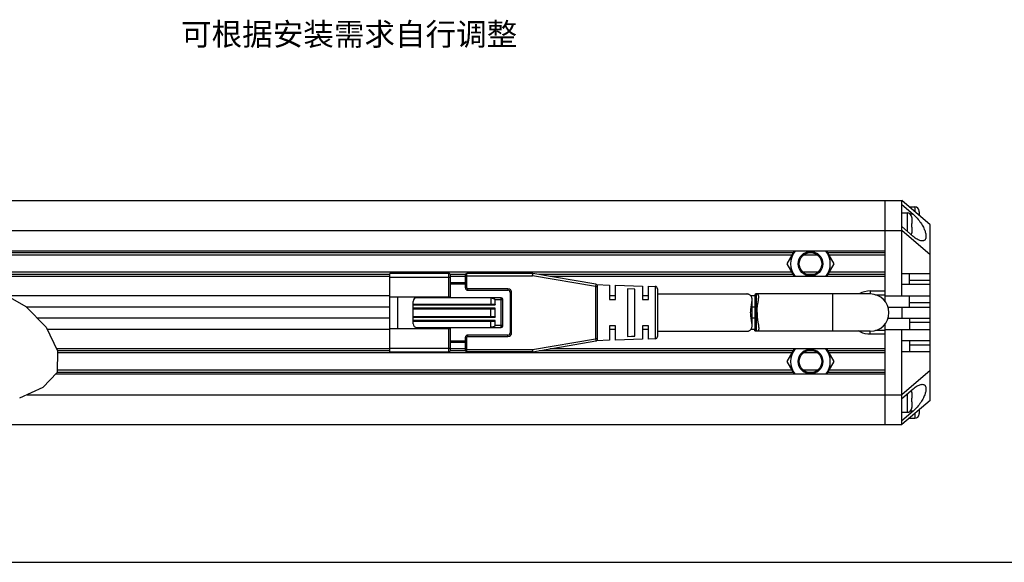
# Model space of a CAD drawing. Header units: millimetres. Extents: x 169 to 641, y 331 to 540.
# Tile 3 of 5: x 377 to 509, y 331 to 403. Entities that reach past the tile are written whole.
import ezdxf
from ezdxf.enums import TextEntityAlignment as Align

# ---------------------------------------------------------------- set-up
doc = ezdxf.new("R2010")
doc.units = ezdxf.units.MM
doc.header["$LTSCALE"] = 46.255
doc.layers.get('0').update_dxf_attribs({"linetype": 'CONTINUOUS'})
for name, color, linetype in [('00_COMPONENTS', 7, 'CONTINUOUS'), ('50_ALL_DETAILS', 7, 'CONTINUOUS'), ('_X2_56FE5C42_X0__01_528', 7, 'CONTINUOUS'), ('DRW0001FORMAT', 7, 'CONTINUOUS')]:
    doc.layers.add(name, color=color, linetype=linetype)
doc.styles.get("Standard").update_dxf_attribs({"font": 'simfang.ttf'})

msp = doc.modelspace()

# ---------------------------------------------------------------- linework, layer by layer
at = {"color": 4}
for p, q in [((374.2481, 366.87894), (377.88554, 364.84399)), ((377.88554, 364.84399), (380.57418, 362.0569)), ((380.57418, 362.0569), (382.10936, 358.86758)), ((382.10936, 358.86758), (382.04813, 355.99849)), ((382.04813, 355.99849), (380.15522, 353.97356)), ((380.15522, 353.97356), (377.03796, 352.53169))]:
    msp.add_line(p, q, dxfattribs=at)
at = {"color": 7}
msp.add_line((169.419, 330.5673), (640.64705, 330.5673), dxfattribs=at)
at = {"layer": '00_COMPONENTS', "color": 7}
for p, q in [((372.38357, 379.00484), (495.14955, 379.00484)), ((492.89955, 365.50355), (492.89955, 379.00484)), ((498.89955, 375.75484), (495.14955, 379.00484)), ((495.14955, 366.25484), (495.14955, 379.00484)), ((495.14955, 378.48976), (496.64955, 377.18976)), ((495.14955, 377.35484), (495.84955, 377.35484)), ((496.14955, 378.15484), (496.84955, 378.15484)), ((496.14955, 378.13817), (496.14955, 378.15484)), ((497.44456, 377.60396), (497.44747, 377.60447)), ((497.44955, 377.52464), (497.44955, 377.0115)), ((496.44456, 376.80396), (496.44747, 376.80447)), ((496.44456, 375.95484), (496.44955, 375.95484)), ((496.44955, 376.72464), (496.44955, 375.95484)), ((498.89955, 352.25484), (498.89955, 375.75484)), ((369.58434, 375.00484), (495.14955, 375.00484)), ((496.64955, 374.21991), (495.14955, 375.51991)), ((498.89955, 371.75484), (495.14955, 375.00484)), ((496.44955, 375.45484), (496.44456, 375.45484)), ((496.44749, 374.6052), (496.44456, 374.60572)), ((496.44955, 375.45484), (496.44955, 374.68503)), ((492.89955, 372.25484), (368.73594, 372.25484)), ((480.38812, 371.70484), (368.7654, 371.70484)), ((480.70566, 372.25484), (479.72415, 370.55481)), ((483.86215, 371.70484), (481.93695, 371.70484)), ((486.07495, 370.55481), (485.09344, 372.25484)), ((492.89955, 371.70484), (485.41098, 371.70484)), ((479.72415, 370.55481), (480.70563, 368.85484)), ((485.09347, 368.85484), (486.07495, 370.55481)), ((480.38809, 369.40484), (369.90502, 369.40484)), ((483.8622, 369.40484), (481.93689, 369.40484)), ((492.89955, 369.40484), (485.41101, 369.40484)), ((495.14955, 369.25484), (498.89955, 369.25484)), ((496.14955, 367.75484), (496.14955, 369.25484)), ((426.59955, 368.85484), (370.46253, 368.85484)), ((436.69955, 368.85484), (434.69955, 368.85484)), ((492.89955, 368.85484), (448.01955, 368.85484)), ((498.89955, 367.75484), (495.14955, 367.75484)), ((490.89955, 366.50484), (475.6465, 366.50484)), ((490.89955, 366.90484), (492.89955, 366.90484)), ((426.59955, 366.25484), (375.36367, 366.25484)), ((456.79955, 366.25484), (455.99955, 366.25484)), ((461.19916, 366.25484), (460.39955, 366.25484)), ((475.45254, 366.25484), (474.92087, 366.25484)), ((475.45254, 366.36902), (475.45254, 361.64066)), ((475.89974, 365.50599), (475.92215, 365.64458)), ((491.59543, 366.40484), (492.89955, 366.40484)), ((492.89955, 366.25484), (498.89955, 366.25484)), ((496.14955, 364.75484), (496.14955, 366.25484)), ((426.59955, 364.75484), (377.97155, 364.75484)), ((475.45254, 364.75484), (475.08478, 364.75484)), ((493.28313, 364.75484), (498.89955, 364.75484)), ((495.14955, 364.75484), (495.14955, 363.25484)), ((426.59955, 363.25484), (379.41856, 363.25484)), ((475.45254, 363.25484), (475.08478, 363.25484)), ((475.86369, 362.72142), (475.90046, 362.49934)), ((492.89955, 349.00484), (492.89955, 362.50612)), ((493.28313, 363.25484), (498.89955, 363.25484)), ((496.14955, 363.25484), (496.14955, 361.75484)), ((426.59955, 361.75484), (380.71958, 361.75484)), ((456.79955, 361.75484), (455.99955, 361.75484)), ((461.19916, 361.75484), (460.39955, 361.75484)), ((475.45254, 361.75484), (474.92088, 361.75484)), ((490.89955, 361.50484), (475.6465, 361.50484)), ((489.62111, 361.4012), (489.33818, 361.56089)), ((489.91871, 361.27574), (489.62111, 361.4012)), ((492.89955, 361.60484), (491.59543, 361.60484)), ((492.89955, 361.75484), (498.89955, 361.75484)), ((495.14955, 349.00484), (495.14955, 361.75484)), ((492.89955, 361.10484), (490.89955, 361.10484)), ((495.14955, 360.25484), (498.89955, 360.25484)), ((496.14955, 360.25484), (496.14955, 358.75484)), ((426.59955, 359.15484), (381.97109, 359.15484)), ((480.38812, 358.60484), (382.10375, 358.60484)), ((436.69955, 359.15484), (434.69955, 359.15484)), ((492.89955, 359.15484), (448.01955, 359.15484)), ((480.70566, 359.15484), (479.72415, 357.45481)), ((483.86215, 358.60484), (481.93695, 358.60484)), ((486.07495, 357.45481), (485.09344, 359.15484)), ((492.89955, 358.60484), (485.41098, 358.60484)), ((498.89955, 358.75484), (495.14955, 358.75484)), ((479.72415, 357.45481), (480.70563, 355.75484)), ((485.09347, 355.75484), (486.07495, 357.45481)), ((480.38809, 356.30484), (382.05467, 356.30484)), ((483.8622, 356.30484), (481.93689, 356.30484)), ((492.89955, 356.30484), (485.41101, 356.30484)), ((498.89955, 356.25484), (495.14955, 353.00484)), ((492.89955, 355.75484), (381.82037, 355.75484)), ((495.14955, 352.48976), (496.64955, 353.78976)), ((496.44456, 353.40396), (496.44747, 353.40447)), ((496.44955, 353.32464), (496.44955, 352.55484)), ((378.06089, 353.00484), (495.14955, 353.00484)), ((498.89955, 352.25484), (495.14955, 349.00484)), ((496.44456, 352.55484), (496.44955, 352.55484)), ((496.44955, 352.05484), (496.44456, 352.05484)), ((496.44955, 352.05484), (496.44955, 351.28503)), ((496.64955, 350.81991), (495.14955, 349.51991)), ((495.14955, 350.65484), (495.84955, 350.65484)), ((496.44749, 351.2052), (496.44456, 351.20572)), ((497.44955, 350.99817), (497.44955, 350.48503)), ((496.14955, 349.85484), (496.14955, 349.8715)), ((496.14955, 349.85484), (496.84955, 349.85484)), ((497.44749, 350.4052), (497.44456, 350.40572)), ((369.76973, 349.00484), (495.14955, 349.00484))]:
    msp.add_line(p, q, dxfattribs=at)
at = {"layer": '00_COMPONENTS', "color": 4}
for p, q in [((495.84955, 377.35484), (495.84955, 374.91325)), ((496.64955, 377.18976), (496.25997, 377.18976)), ((496.84955, 378.15484), (496.84955, 377.5315)), ((480.56132, 372.00484), (368.74933, 372.00484)), ((483.2822, 372.00484), (482.5169, 372.00484)), ((492.89955, 372.00484), (485.23778, 372.00484)), ((426.59955, 369.10484), (370.20912, 369.10484)), ((436.69955, 369.10484), (434.69955, 369.10484)), ((480.56129, 369.10484), (446.56955, 369.10484)), ((483.28236, 369.10484), (482.51132, 369.10484)), ((492.89955, 369.10484), (485.2378, 369.10484)), ((496.14955, 368.34062), (498.89955, 368.34062)), ((475.6465, 366.50484), (475.6465, 361.50484)), ((485.89955, 361.50484), (485.89955, 366.50484)), ((490.89955, 366.90484), (490.89955, 366.50484)), ((496.14955, 365.34062), (498.89955, 365.34062)), ((498.89955, 362.66905), (496.14955, 362.66905)), ((490.89955, 361.10484), (490.89955, 361.50484)), ((426.59955, 358.90484), (382.09142, 358.90484)), ((436.69955, 358.90484), (434.69955, 358.90484)), ((480.56132, 358.90484), (446.56955, 358.90484)), ((483.2822, 358.90484), (482.5169, 358.90484)), ((492.89955, 358.90484), (485.23778, 358.90484)), ((498.89955, 359.66905), (496.14955, 359.66905)), ((480.56129, 356.00484), (382.04827, 356.00484)), ((483.28236, 356.00484), (482.51132, 356.00484)), ((492.89955, 356.00484), (485.2378, 356.00484)), ((495.84955, 353.09643), (495.84955, 350.65484)), ((496.64955, 350.81991), (496.25997, 350.81991)), ((496.84955, 350.47817), (496.84955, 349.85484))]:
    msp.add_line(p, q, dxfattribs=at)
at = {"layer": '00_COMPONENTS', "color": 7}
for points in [[(496.64955, 377.18976), (496.79053, 377.06196), (496.92773, 376.92856), (497.06113, 376.78958), (497.19164, 376.64356), (497.31837, 376.49195), (497.43858, 376.33911), (497.55177, 376.18534), (497.65843, 376.03035), (497.75736, 375.87752), (497.84816, 375.72732), (497.93121, 375.57928), (498.00651, 375.43541), (498.07386, 375.29611), (498.13344, 375.16097), (498.18584, 375.03084), (498.23102, 374.90595), (498.26901, 374.78606), (498.30045, 374.67139), (498.32541, 374.56197), (498.34381, 374.45777), (498.35605, 374.35879), (498.36223, 374.26498), (498.36224, 374.17641), (498.35608, 374.0933), (498.34388, 374.0155), (498.3255, 373.94317), (498.30057, 373.877), (498.26916, 373.81678), (498.23119, 373.76272), (498.18604, 373.71611), (498.13367, 373.67677), (498.07412, 373.64488), (498.0068, 373.62227), (497.93152, 373.60888), (497.86114, 373.60471)], [(497.44955, 377.52464), (497.4494, 377.53802), (497.44898, 377.55134), (497.44829, 377.56459), (497.44732, 377.57777), (497.44608, 377.5909), (497.44456, 377.60396)], [(496.44955, 376.72464), (496.4494, 376.73802), (496.44898, 376.75134), (496.44829, 376.76459), (496.44732, 376.77777), (496.44608, 376.7909), (496.44456, 376.80396)], [(496.44749, 375.70472), (496.44717, 375.78806), (496.44619, 375.87144), (496.44456, 375.95484)], [(496.44456, 375.45484), (496.44619, 375.5381), (496.44717, 375.62139), (496.44749, 375.70471)], [(496.44456, 374.60572), (496.44609, 374.61886), (496.44733, 374.63203), (496.4483, 374.64523), (496.44899, 374.65847), (496.44941, 374.67174), (496.44955, 374.68503)], [(497.86114, 373.60471), (497.84849, 373.60476), (497.7577, 373.6119), (497.65876, 373.63052), (497.55207, 373.66039), (497.43886, 373.7028), (497.31861, 373.75831), (497.19184, 373.82637), (497.06128, 373.90659), (496.92783, 373.99886), (496.79059, 374.1033), (496.64955, 374.21991)], [(475.6465, 366.50484), (475.62289, 366.50444), (475.60069, 366.50299), (475.57993, 366.50047), (475.5606, 366.49691), (475.54277, 366.4923), (475.52655, 366.48653), (475.51194, 366.4796), (475.49894, 366.47151), (475.48762, 366.46231), (475.47797, 366.452), (475.46992, 366.44057), (475.46343, 366.428), (475.4585, 366.4144), (475.45505, 366.39966), (475.45306, 366.3835), (475.45254, 366.36902)], [(475.96978, 366.10599), (475.96866, 366.15652), (475.9656, 366.19998), (475.96049, 366.2405), (475.95326, 366.2781), (475.94384, 366.31275), (475.93217, 366.3444), (475.9182, 366.3731), (475.90189, 366.39889), (475.88318, 366.42178), (475.86202, 366.44177), (475.83847, 366.45894), (475.8125, 366.47328), (475.7841, 366.4848), (475.75329, 366.4937), (475.7201, 366.50003), (475.6845, 366.50375), (475.6465, 366.50484)], [(475.74255, 364.00484), (475.74323, 364.09506), (475.74523, 364.18487), (475.74851, 364.27425), (475.75308, 364.36333), (475.75886, 364.45198), (475.76577, 364.53988), (475.77375, 364.62703), (475.78271, 364.71342), (475.79252, 364.7987), (475.80309, 364.88285), (475.81432, 364.9659), (475.82604, 365.0476), (475.83817, 365.12799), (475.85057, 365.20703)], [(475.85057, 365.20703), (475.8755, 365.36), (475.89974, 365.50599)], [(475.92215, 365.64458), (475.93229, 365.71083), (475.94153, 365.77498), (475.94973, 365.83701), (475.95672, 365.89665), (475.96236, 365.95395), (475.96652, 366.00887), (475.96902, 366.06097), (475.96978, 366.10599)], [(475.74255, 364.00484), (475.74329, 363.9145), (475.74529, 363.82435), (475.74855, 363.73452), (475.75315, 363.64512), (475.759, 363.55625), (475.76592, 363.46804), (475.77393, 363.38058), (475.783, 363.294), (475.79283, 363.20843), (475.80343, 363.124), (475.81478, 363.04078), (475.82652, 362.95882), (475.83867, 362.87818), (475.86369, 362.72142)], [(475.90046, 362.49934), (475.92291, 362.36058), (475.93297, 362.29426), (475.94211, 362.2301), (475.95033, 362.16818), (475.95719, 362.10863), (475.96266, 362.05145), (475.96678, 361.99679), (475.96914, 361.94496), (475.96973, 361.90368)], [(475.6465, 361.50484), (475.62044, 361.50541), (475.59617, 361.50717), (475.5737, 361.51019), (475.55297, 361.51454), (475.53403, 361.52028), (475.51707, 361.5274), (475.50214, 361.53596), (475.4892, 361.54596), (475.47824, 361.55734), (475.46934, 361.57003), (475.46243, 361.58407), (475.45734, 361.59947), (475.45404, 361.61614), (475.45256, 361.63416), (475.45248, 361.64066)], [(475.96973, 361.90368), (475.96971, 361.89605), (475.96853, 361.85001), (475.96532, 361.8069), (475.96006, 361.7667), (475.95277, 361.72943), (475.94326, 361.69512), (475.9315, 361.66376), (475.91752, 361.63532), (475.90117, 361.60979), (475.88242, 361.58711), (475.8613, 361.56728), (475.83778, 361.5503), (475.81186, 361.53611), (475.78354, 361.52465), (475.75285, 361.51587), (475.71978, 361.50969), (475.68433, 361.50604), (475.6465, 361.50484)], [(490.89955, 361.10484), (490.55793, 361.12756), (490.23098, 361.18453), (489.91871, 361.27574)], [(496.44955, 353.32464), (496.4494, 353.33802), (496.44898, 353.35134), (496.44829, 353.36459), (496.44732, 353.37777), (496.44608, 353.3909), (496.44456, 353.40396)], [(497.86114, 354.40496), (497.93152, 354.4008), (498.0068, 354.38741), (498.07412, 354.36479), (498.13367, 354.3329), (498.18604, 354.29356), (498.23119, 354.24695), (498.26916, 354.19289), (498.30057, 354.13268), (498.3255, 354.0665), (498.34388, 353.99417), (498.35608, 353.91637), (498.36224, 353.83326), (498.36223, 353.74469), (498.35605, 353.65088), (498.34381, 353.55191), (498.32541, 353.4477), (498.30045, 353.33829), (498.26901, 353.22361), (498.23102, 353.10373), (498.18584, 352.97883), (498.13344, 352.84871), (498.07386, 352.71357), (498.00651, 352.57426), (497.93121, 352.43039), (497.84816, 352.28236), (497.75736, 352.13216), (497.65843, 351.97933), (497.55177, 351.82433), (497.43858, 351.67057), (497.31837, 351.51772), (497.19164, 351.36611), (497.06113, 351.22009), (496.92773, 351.08111), (496.79053, 350.94772), (496.64955, 350.81991)], [(496.64955, 353.78976), (496.79059, 353.90637), (496.92783, 354.01081), (497.06128, 354.10308), (497.19184, 354.18331), (497.31861, 354.25136), (497.43886, 354.30688), (497.55207, 354.34929), (497.65876, 354.37915), (497.7577, 354.39777), (497.84849, 354.40491), (497.86114, 354.40496)], [(496.44749, 352.30472), (496.44717, 352.38806), (496.44619, 352.47144), (496.44456, 352.55484)], [(496.44456, 352.05484), (496.44619, 352.1381), (496.44717, 352.22139), (496.44749, 352.30471)], [(496.44456, 351.20572), (496.44609, 351.21886), (496.44733, 351.23203), (496.4483, 351.24523), (496.44899, 351.25847), (496.44941, 351.27174), (496.44955, 351.28503)], [(497.44456, 350.40572), (497.44609, 350.41886), (497.44733, 350.43203), (497.4483, 350.44523), (497.44899, 350.45847), (497.44941, 350.47174), (497.44955, 350.48503)]]:
    msp.add_lwpolyline(points, dxfattribs=at)
for centre, radius in [((482.89955, 370.55481), 1.65), ((482.89955, 370.55481), 1.5), ((482.89955, 357.45481), 1.65), ((482.89955, 357.45481), 1.5)]:
    msp.add_circle(centre, radius, dxfattribs=at)
for centre, radius, start, end in [((495.84955, 376.75484), 0.6, 4.7454404, 90), ((496.84955, 377.55484), 0.6, 4.7454404, 90), ((495.84955, 374.65484), 0.6, 338.1250926, 355.2545596), ((482.89955, 370.55481), 2.65578, 140.1845643, 219.8141529), ((482.89955, 370.55481), 2.65578, 320.1858471, 39.8154357), ((490.89955, 364.00484), 2.9, 90, 120.2827455), ((490.89955, 364.00484), 2.5, 270, 90), ((482.89955, 357.45481), 2.65578, 140.1845643, 219.8141529), ((482.89955, 357.45481), 2.65578, 320.1858471, 39.8154357), ((495.84955, 353.35484), 0.6, 4.7454404, 21.8749074), ((495.84955, 351.25484), 0.6, 270, 355.2545596), ((496.84955, 350.45484), 0.6, 270, 355.2545596)]:
    msp.add_arc(centre, radius, start, end, dxfattribs=at)
at = {"layer": '_X2_56FE5C42_X0__01_528', "color": 7}
for p, q in [((426.59955, 358.75484), (426.59955, 369.25484)), ((434.49955, 369.25484), (426.59955, 369.25484)), ((434.69955, 366.12984), (434.69955, 369.05484)), ((436.69955, 367.30484), (436.69955, 369.05484)), ((445.67388, 369.25484), (436.89955, 369.25484)), ((454.15052, 367.79777), (445.72487, 369.25047)), ((436.69955, 368.00484), (434.69955, 368.00484)), ((454.25389, 367.75939), (455.99955, 367.70484)), ((436.99955, 367.00484), (442.39955, 367.00484)), ((442.69955, 366.70484), (442.69955, 361.30484)), ((454.39955, 360.50753), (454.39955, 367.50214)), ((455.99955, 367.70484), (455.99955, 365.75496)), ((456.79955, 367.67984), (460.39955, 367.56734)), ((456.79955, 365.75484), (456.79955, 367.67984)), ((458.39955, 367.17929), (458.39955, 360.83038)), ((459.39956, 367.14356), (458.39956, 367.17929)), ((459.39955, 360.86596), (459.39955, 367.14356)), ((460.39955, 367.56734), (460.39955, 365.75497)), ((461.19916, 367.54235), (462.10892, 367.51392)), ((461.19916, 365.75484), (461.19916, 367.54235)), ((462.39955, 367.21419), (462.39955, 360.79548)), ((462.39955, 366.50484), (474.39955, 366.50484)), ((426.59955, 366.12984), (434.69955, 366.12984)), ((427.59955, 366.12984), (427.59955, 361.87984)), ((429.69955, 362.50484), (429.69955, 365.50484)), ((429.69955, 365.15484), (440.39955, 365.15484)), ((441.49955, 366.00484), (430.19955, 366.00484)), ((433.59955, 366.00484), (433.59955, 366.12984)), ((440.09955, 366.00484), (440.09955, 365.15484)), ((440.09955, 365.98768), (440.13055, 365.98377)), ((440.69955, 365.05484), (440.69955, 365.70484)), ((441.69955, 362.20484), (441.69955, 365.80484)), ((455.99956, 365.75484), (456.79955, 365.75484)), ((460.39956, 365.75484), (461.19916, 365.75484)), ((475.08478, 362.28601), (475.08478, 365.72366)), ((429.69955, 364.50484), (440.39955, 364.50484)), ((440.09955, 363.50484), (440.09955, 364.50484)), ((440.69955, 363.40484), (440.69955, 364.60484)), ((429.69955, 363.50484), (440.39955, 363.50484)), ((429.69955, 362.85484), (440.39955, 362.85484)), ((440.09955, 362.00484), (440.09955, 362.85484)), ((440.69955, 362.30484), (440.69955, 362.95484)), ((426.59955, 361.87984), (434.69955, 361.87984)), ((430.19955, 362.00484), (441.49955, 362.00484)), ((433.59955, 361.87984), (433.59955, 362.00484)), ((434.69955, 358.95484), (434.69955, 361.87984)), ((455.99955, 362.25484), (455.99955, 360.30484)), ((456.79956, 362.25484), (455.99956, 362.25484)), ((456.79955, 360.32984), (456.79955, 362.25471)), ((461.19917, 362.25484), (460.39955, 362.25484)), ((460.39955, 362.25484), (460.39955, 360.44234)), ((461.19916, 360.46732), (461.19916, 362.2547)), ((462.39955, 361.50484), (474.39955, 361.50484)), ((436.69955, 360.00484), (434.69955, 360.00484)), ((436.69955, 358.95484), (436.69955, 360.70484)), ((442.39955, 361.00484), (436.99955, 361.00484)), ((445.72485, 358.7592), (454.15052, 360.2119)), ((455.99955, 360.30484), (454.25391, 360.25029)), ((460.39955, 360.44234), (456.79955, 360.32984)), ((458.39956, 360.83038), (458.95512, 360.84997)), ((458.95512, 360.84997), (459.39956, 360.86596)), ((462.10892, 360.49575), (461.19916, 360.46732)), ((426.59955, 358.75484), (434.49955, 358.75484)), ((445.67385, 358.75484), (436.89955, 358.75484))]:
    msp.add_line(p, q, dxfattribs=at)
at = {"layer": '_X2_56FE5C42_X0__01_528', "color": 4}
for p, q in [((434.49955, 366.12984), (434.49955, 369.25484)), ((436.89955, 367.30484), (436.89955, 369.25484)), ((445.67388, 369.25484), (445.67388, 368.95484)), ((445.67388, 368.95484), (445.72487, 369.25047)), ((426.59955, 368.75484), (434.69955, 368.75484)), ((436.69955, 367.80484), (434.69955, 367.80484)), ((436.69955, 368.95484), (445.67388, 368.95484)), ((454.09955, 367.50213), (445.67388, 368.95484)), ((454.15052, 367.79777), (454.09955, 367.50213)), ((436.69955, 367.30484), (436.89955, 367.30484)), ((436.99955, 367.20484), (436.99955, 367.00484)), ((442.39955, 367.20484), (436.99955, 367.20484)), ((442.39955, 367.20484), (442.39955, 367.00484)), ((442.89955, 366.70484), (442.69955, 366.70484)), ((442.89955, 361.30484), (442.89955, 366.70484)), ((454.09955, 367.50213), (454.39955, 367.50214)), ((454.09955, 367.50213), (454.09955, 360.50754)), ((462.10892, 367.51392), (462.10892, 360.49575)), ((441.69955, 365.70484), (440.69955, 365.70484)), ((441.49955, 362.00484), (441.49955, 366.00484)), ((429.69955, 365.05484), (440.69955, 365.05484)), ((440.69955, 364.60484), (429.69955, 364.60484)), ((429.69955, 363.40484), (440.69955, 363.40484)), ((440.69955, 362.95484), (429.69955, 362.95484)), ((434.49955, 358.75484), (434.49955, 361.87984)), ((440.69955, 362.30484), (441.69955, 362.30484)), ((442.89955, 361.30484), (442.69955, 361.30484)), ((436.69955, 360.20484), (434.69955, 360.20484)), ((436.89955, 360.70484), (436.69955, 360.70484)), ((436.89955, 358.75484), (436.89955, 360.70484)), ((436.99955, 361.00484), (436.99955, 360.80484)), ((436.99955, 360.80484), (442.39955, 360.80484)), ((442.39955, 360.80484), (442.39955, 361.00484)), ((445.67388, 359.05484), (454.09955, 360.50754)), ((454.39955, 360.50754), (454.09955, 360.50754)), ((454.09955, 360.50754), (454.15052, 360.2119)), ((426.59955, 359.25484), (434.69955, 359.25484)), ((436.69955, 359.05484), (445.67388, 359.05484)), ((445.67388, 359.05484), (445.67385, 358.75484)), ((445.72485, 358.7592), (445.67388, 359.05484))]:
    msp.add_line(p, q, dxfattribs=at)
at = {"layer": '_X2_56FE5C42_X0__01_528', "color": 7}
for points in [[(475.08433, 365.72366), (475.08344, 365.78614), (475.07596, 365.87821), (475.06178, 365.96023), (475.04198, 366.03486), (475.01675, 366.10239), (474.9859, 366.16312), (474.9499, 366.21896), (474.90838, 366.27027), (474.86172, 366.31651), (474.81153, 366.3578), (474.75714, 366.39412), (474.69922, 366.42536), (474.64147, 366.45145), (474.58362, 366.47242), (474.52594, 366.48819), (474.47294, 366.49867), (474.42625, 366.50395), (474.39968, 366.50484)], [(440.13055, 365.98377), (440.16058, 365.97961), (440.18965, 365.97519), (440.21772, 365.9705), (440.24482, 365.96554), (440.27103, 365.96038), (440.29635, 365.955), (440.32077, 365.9494), (440.34436, 365.94363), (440.36712, 365.93767), (440.38906, 365.93152), (440.41021, 365.92521), (440.43059, 365.91874), (440.45019, 365.91211), (440.46905, 365.90533), (440.48718, 365.89839), (440.50457, 365.89131), (440.52124, 365.88408), (440.53721, 365.87671), (440.55246, 365.8692), (440.56701, 365.86154), (440.58087, 365.85374), (440.59403, 365.84579), (440.60647, 365.8377), (440.61821, 365.82947), (440.62923, 365.82109), (440.63951, 365.81257), (440.64905, 365.80391), (440.65784, 365.79511), (440.66582, 365.78619), (440.67301, 365.77712), (440.6794, 365.76793), (440.68492, 365.75871), (440.68952, 365.74944), (440.69325, 365.74014), (440.69612, 365.73101), (440.69812, 365.72212), (440.69927, 365.71339), (440.69955, 365.70484)], [(440.39955, 365.15484), (440.41732, 365.15464), (440.43451, 365.15416), (440.45114, 365.1534), (440.46718, 365.15233), (440.48264, 365.15098), (440.49758, 365.1494), (440.51199, 365.14759), (440.52587, 365.14554), (440.53926, 365.14331), (440.55217, 365.14091), (440.56458, 365.13832), (440.57653, 365.13557), (440.58796, 365.13273), (440.59893, 365.12973), (440.60958, 365.12645), (440.61997, 365.12293), (440.63004, 365.11914), (440.63986, 365.11489), (440.6496, 365.11005), (440.65909, 365.10476), (440.6679, 365.0992), (440.67611, 365.09367), (440.68364, 365.08788), (440.68981, 365.08117), (440.69441, 365.07331), (440.69766, 365.06453), (440.69955, 365.05484)], [(474.89238, 364.00484), (474.89722, 364.1726), (474.90696, 364.34099), (474.92161, 364.50921), (474.94294, 364.67753), (474.96918, 364.84394), (474.99499, 365.00437), (475.02036, 365.15821), (475.0453, 365.30493), (475.0646, 365.44126), (475.07687, 365.56681), (475.0835, 365.68213), (475.08433, 365.72366)], [(440.39955, 364.50484), (440.41771, 364.50507), (440.43524, 364.50558), (440.45215, 364.50638), (440.46843, 364.50749), (440.48408, 364.50888), (440.49917, 364.5105), (440.51369, 364.51235), (440.52765, 364.51441), (440.54108, 364.51667), (440.554, 364.51911), (440.56641, 364.52174), (440.57832, 364.52453), (440.58967, 364.52744), (440.60053, 364.5305), (440.6111, 364.53383), (440.62144, 364.5374), (440.63148, 364.54123), (440.64124, 364.54549), (440.65085, 364.55028), (440.66018, 364.55551), (440.66881, 364.561), (440.67681, 364.56651), (440.6841, 364.5723), (440.69008, 364.57897), (440.69455, 364.58671), (440.69771, 364.59533), (440.69955, 364.60484)], [(475.08433, 362.28601), (475.08355, 362.32632), (475.07702, 362.44127), (475.06484, 362.56647), (475.04562, 362.70255), (475.02075, 362.84909), (474.99541, 363.00286), (474.96956, 363.16335), (474.94323, 363.32995), (474.92182, 363.49861), (474.9071, 363.66731), (474.89729, 363.83632), (474.89238, 364.00484)], [(440.39955, 363.50484), (440.41732, 363.50464), (440.43451, 363.50416), (440.45114, 363.5034), (440.46718, 363.50233), (440.48264, 363.50098), (440.49758, 363.4994), (440.51199, 363.49759), (440.52587, 363.49554), (440.53926, 363.49331), (440.55217, 363.49091), (440.56458, 363.48832), (440.57653, 363.48557), (440.58796, 363.48273), (440.59893, 363.47973), (440.60958, 363.47645), (440.61997, 363.47293), (440.63004, 363.46914), (440.63986, 363.46489), (440.6496, 363.46005), (440.65909, 363.45476), (440.6679, 363.4492), (440.67611, 363.44367), (440.68364, 363.43788), (440.68981, 363.43117), (440.69441, 363.42331), (440.69766, 363.41453), (440.69955, 363.40484)], [(440.39955, 362.85484), (440.41771, 362.85507), (440.43524, 362.85558), (440.45215, 362.85638), (440.46843, 362.85749), (440.48408, 362.85888), (440.49917, 362.8605), (440.51369, 362.86235), (440.52765, 362.86441), (440.54108, 362.86667), (440.554, 362.86911), (440.56641, 362.87174), (440.57832, 362.87453), (440.58967, 362.87744), (440.60053, 362.8805), (440.6111, 362.88383), (440.62144, 362.8874), (440.63148, 362.89123), (440.64124, 362.89549), (440.65085, 362.90028), (440.66018, 362.90551), (440.66881, 362.911), (440.67681, 362.91651), (440.6841, 362.9223), (440.69008, 362.92897), (440.69455, 362.93671), (440.69771, 362.94533), (440.69955, 362.95484)], [(440.69955, 362.30484), (440.69927, 362.29629), (440.69813, 362.28759), (440.69613, 362.27872), (440.69329, 362.26963), (440.68959, 362.26037), (440.68501, 362.25113), (440.67953, 362.24193), (440.67316, 362.23275), (440.66598, 362.22367), (440.65799, 362.21472), (440.64918, 362.20589), (440.63962, 362.19719), (440.62934, 362.18866), (440.61831, 362.18028), (440.60657, 362.17204), (440.59414, 362.16395), (440.581, 362.15601), (440.56715, 362.14821), (440.55261, 362.14055), (440.53737, 362.13304), (440.52141, 362.12567), (440.50474, 362.11844), (440.48736, 362.11135), (440.46924, 362.10442), (440.45038, 362.09763), (440.43078, 362.09099), (440.4104, 362.08452), (440.38925, 362.07821), (440.36731, 362.07206), (440.34453, 362.06609), (440.32093, 362.06031), (440.2965, 362.05471), (440.27117, 362.04932), (440.24494, 362.04415), (440.21782, 362.03919), (440.18973, 362.0345), (440.16064, 362.03007), (440.13058, 362.0259), (440.09955, 362.02199)], [(474.39964, 361.50484), (474.42756, 361.50581), (474.47426, 361.51121), (474.52717, 361.52178), (474.5847, 361.5376), (474.64239, 361.55859), (474.69996, 361.58468), (474.75769, 361.61588), (474.81192, 361.65215), (474.86196, 361.69338), (474.90851, 361.73954), (474.94993, 361.79076), (474.98587, 361.8465), (475.01668, 361.90713), (475.04189, 361.97453), (475.06169, 362.049), (475.07588, 362.13082), (475.0834, 362.22264), (475.08433, 362.28601)]]:
    msp.add_lwpolyline(points, dxfattribs=at)
for centre, radius, start, end in [((434.49955, 369.05484), 0.2, 359.9998736, 89.9999992), ((436.89955, 369.05484), 0.2, 90, 179.9999991), ((445.67388, 368.95484), 0.3, 80.2090251, 90.0001031), ((454.09955, 367.50213), 0.3, 0.0062155, 80.2176628), ((436.99955, 367.30484), 0.3, 180.0000012, 269.9999993), ((442.39955, 366.70484), 0.3, 0.0000012, 89.9999999), ((462.09955, 367.21406), 0.3, 0.0527126, 88.2099508), ((430.19955, 365.50484), 0.5, 90, 180), ((441.49955, 365.80484), 0.2, 0, 89.9999992), ((430.19955, 362.50484), 0.5, 180, 269.9999997), ((441.49955, 362.20484), 0.2, 270.0000001, 360), ((442.39955, 361.30484), 0.3, 270.0000008, 360), ((436.99955, 360.70484), 0.3, 90.000001, 179.9999988), ((454.09955, 360.50754), 0.3, 279.7867878, 359.9999988), ((462.09955, 360.79561), 0.3, 271.7900492, 359.9472874), ((434.49955, 358.95484), 0.2, 270.0000001, 0.0001264), ((436.89955, 358.95484), 0.2, 180, 270), ((445.67388, 359.05484), 0.3, 269.9914321, 279.7825102)]:
    msp.add_arc(centre, radius, start, end, dxfattribs=at)
at = {"layer": '_X2_56FE5C42_X0__01_528', "color": 4}
for centre, radius, start, end in [((436.99955, 367.30484), 0.1, 180, 270), ((442.39955, 366.70484), 0.49999, 0, 89.9999997), ((442.39955, 361.30484), 0.49999, 270, 360), ((436.99955, 360.70484), 0.1, 90, 180)]:
    msp.add_arc(centre, radius, start, end, dxfattribs=at)
at = {"layer": 'DRW0001FORMAT', "color": 7}
msp.add_line((169.419, 330.5673), (640.64705, 330.5673), dxfattribs=at)

# ---------------------------------------------------------------- texts
at = {"layer": '50_ALL_DETAILS', "color": 3}
msp.add_text('可根据安装需求自行调整', height=3, dxfattribs=at).set_placement((443.65074, 399.79175), align=Align.RIGHT)

doc.saveas('drawing.dxf')
